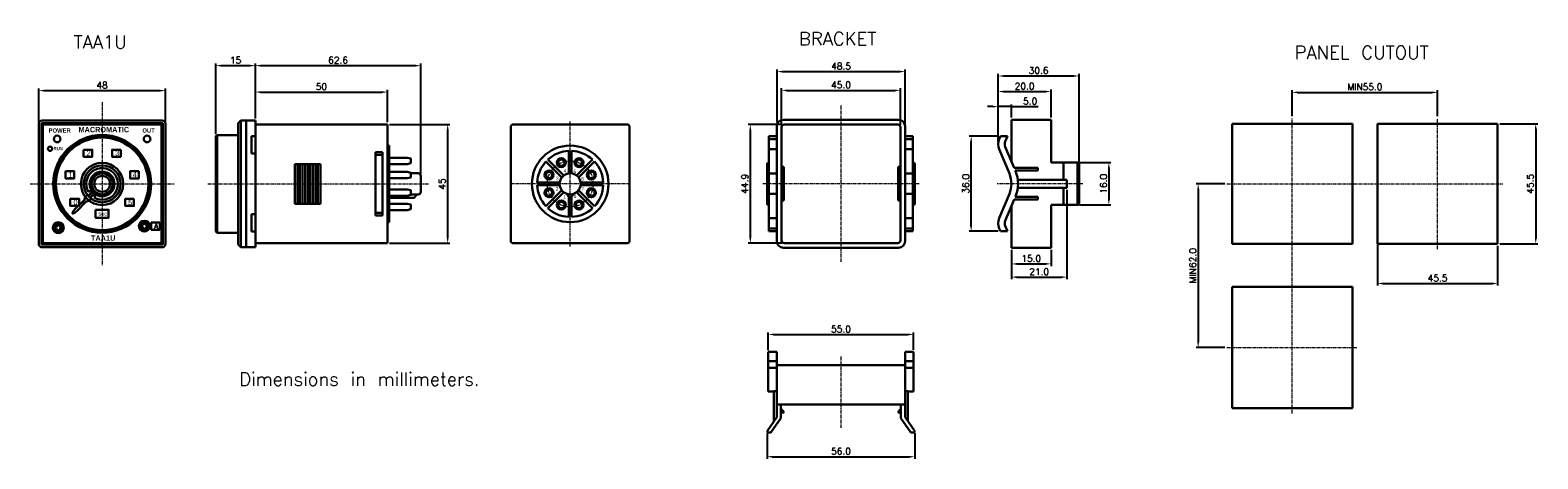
# Model space of a CAD drawing. Extents: x -165 to 406, y -247 to -85.
import ezdxf

# ---------------------------------------------------------------- set-up
doc = ezdxf.new("R2010")
doc.units = 0
doc.linetypes.add('CENTER', pattern=[2, 1.25, -0.25, 0.25, -0.25])
doc.layers.get('DEFPOINTS').update_dxf_attribs({"linetype": 'CONTINUOUS'})
doc.layers.add('Z_OM_CENTER', color=4, linetype='CENTER', lineweight=13)
doc.layers.add('Z_OM_OUTLINE', color=7, linetype='CONTINUOUS', lineweight=30)
doc.layers.add('Z_OM_DIM', color=3, linetype='CONTINUOUS')
doc.layers.add('Z_OM_NOTE', color=3, linetype='CONTINUOUS')
doc.styles.add('GHJ', font='ARTxt.shx', dxfattribs={"bigfont": 'Big_Font.shx'})
doc.styles.add('GHS', font='ARTxt.shx', dxfattribs={"bigfont": 'Big_Font.shx'})
doc.styles.get("Standard").update_dxf_attribs({"font": 'txt.shx'})
doc.dimstyles.new('AM_ISO', dxfattribs={"dimtxt": 2.5, "dimasz": 2, "dimexe": 0.8, "dimexo": 0.8, "dimgap": 0.8, "dimtad": 1, "dimdec": 1, "dimzin": 1, "dimdsep": 46, "dimtxsty": 'STANDARD', "dimcen": 0, "dimclrd": 256, "dimclre": 256, "dimclrt": 2, "dimadec": 0, "dimazin": 2, "dimtp": 0.1, "dimtm": 0.1, "dimtfac": 0.71, "dimtdec": 1, "dimtmove": 0, "dimatfit": 3, "dimfxl": 1, "dimlwd": -1, "dimlwe": -1, "dimarcsym": 0})
doc.dimstyles.new('AM_ISO$0', dxfattribs={"dimtxt": 2.5, "dimasz": 2, "dimexe": 0.8, "dimexo": 0.8, "dimgap": 0.8, "dimtad": 1, "dimdec": 1, "dimzin": 1, "dimdsep": 46, "dimtxsty": 'STANDARD', "dimcen": 0, "dimclrd": 256, "dimclre": 256, "dimclrt": 2, "dimadec": 0, "dimazin": 2, "dimtp": 0.1, "dimtm": 0.1, "dimtfac": 0.71, "dimtdec": 1, "dimtmove": 0, "dimatfit": 3, "dimfxl": 1, "dimlwd": -1, "dimlwe": -1, "dimarcsym": 0})

# ---------------------------------------------------------------- blocks, each defined once
blk = doc.blocks.new('*D1')
at = {"layer": 'DEFPOINTS', "color": 0}
for p in [(367.54, -108.58), (312.54, -118.43), (367.54, -118.43)]:
    blk.add_point(p, dxfattribs=at)
at = {"layer": 'Z_OM_DIM'}
for p, q in [((312.54, -117.63), (312.54, -107.78)), ((367.54, -117.63), (367.54, -107.78)), ((314.54, -108.58), (365.54, -108.58))]:
    blk.add_line(p, q, dxfattribs=at)
for points in [[(314.54, -108.25), (314.54, -108.91), (312.54, -108.58)], [(365.54, -108.91), (365.54, -108.25), (367.54, -108.58)]]:
    blk.add_solid(points, dxfattribs=at)
at = {"layer": 'Z_OM_DIM', "color": 2, "insert": (340.04, -106.53), "char_height": 2.5, "attachment_point": 5}
blk.add_mtext('MIN55.0', dxfattribs=at)
blk = doc.blocks.new('*D2')
at = {"layer": 'DEFPOINTS', "color": 0}
for p in [(287.79, -143.18), (276.93, -205.18), (287.79, -205.18)]:
    blk.add_point(p, dxfattribs=at)
at = {"layer": 'Z_OM_DIM'}
for p, q in [((286.99, -143.18), (276.13, -143.18)), ((276.93, -145.18), (276.93, -203.18)), ((286.99, -205.18), (276.13, -205.18))]:
    blk.add_line(p, q, dxfattribs=at)
for points in [[(277.27, -145.18), (276.6, -145.18), (276.93, -143.18)], [(276.6, -203.18), (277.27, -203.18), (276.93, -205.18)]]:
    blk.add_solid(points, dxfattribs=at)
at = {"layer": 'Z_OM_DIM', "color": 2, "insert": (274.88, -174.18), "char_height": 2.5, "attachment_point": 5, "rotation": 90}
blk.add_mtext('MIN62.0', dxfattribs=at)
blk = doc.blocks.new('*D3')
at = {"layer": 'DEFPOINTS', "color": 0}
for p in [(-29.96, -120.72), (-29.96, -165.72), (-7.17, -165.72)]:
    blk.add_point(p, dxfattribs=at)
at = {"layer": 'Z_OM_DIM'}
for p, q in [((-29.16, -120.72), (-6.37, -120.72)), ((-7.17, -122.72), (-7.17, -163.72)), ((-29.16, -165.72), (-6.37, -165.72))]:
    blk.add_line(p, q, dxfattribs=at)
for points in [[(-6.84, -122.72), (-7.51, -122.72), (-7.17, -120.72)], [(-7.51, -163.72), (-6.84, -163.72), (-7.17, -165.72)]]:
    blk.add_solid(points, dxfattribs=at)
at = {"layer": 'Z_OM_DIM', "color": 2, "insert": (-9.22, -143.22), "char_height": 2.5, "attachment_point": 5, "rotation": 90}
blk.add_mtext('45', dxfattribs=at)
blk = doc.blocks.new('*D4')
at = {"layer": 'DEFPOINTS', "color": 0}
for p in [(-79.96, -98.47), (-79.96, -119.22), (-94.96, -125.22)]:
    blk.add_point(p, dxfattribs=at)
at = {"layer": 'Z_OM_DIM'}
for p, q in [((-94.96, -124.42), (-94.96, -97.67)), ((-92.96, -98.47), (-81.96, -98.47)), ((-79.96, -118.42), (-79.96, -97.67))]:
    blk.add_line(p, q, dxfattribs=at)
for points in [[(-92.96, -98.13), (-92.96, -98.8), (-94.96, -98.47)], [(-81.96, -98.8), (-81.96, -98.13), (-79.96, -98.47)]]:
    blk.add_solid(points, dxfattribs=at)
at = {"layer": 'Z_OM_DIM', "color": 2, "insert": (-87.46, -96.42), "char_height": 2.5, "attachment_point": 5}
blk.add_mtext('15', dxfattribs=at)
blk = doc.blocks.new('*D5')
at = {"layer": 'DEFPOINTS', "color": 0}
for p in [(-29.96, -108.47), (-79.96, -119.22), (-29.96, -120.72)]:
    blk.add_point(p, dxfattribs=at)
at = {"layer": 'Z_OM_DIM'}
for p, q in [((-79.96, -118.42), (-79.96, -107.67)), ((-29.96, -119.92), (-29.96, -107.67)), ((-77.96, -108.47), (-31.96, -108.47))]:
    blk.add_line(p, q, dxfattribs=at)
for points in [[(-77.96, -108.13), (-77.96, -108.8), (-79.96, -108.47)], [(-31.96, -108.8), (-31.96, -108.13), (-29.96, -108.47)]]:
    blk.add_solid(points, dxfattribs=at)
at = {"layer": 'Z_OM_DIM', "color": 2, "insert": (-54.96, -106.42), "char_height": 2.5, "attachment_point": 5}
blk.add_mtext('50', dxfattribs=at)
blk = doc.blocks.new('*D6')
at = {"layer": 'DEFPOINTS', "color": 0}
for p in [(-17.36, -98.47), (-79.96, -119.22), (-17.36, -140.22)]:
    blk.add_point(p, dxfattribs=at)
at = {"layer": 'Z_OM_DIM'}
for p, q in [((-79.96, -118.42), (-79.96, -97.67)), ((-77.96, -98.47), (-19.36, -98.47)), ((-17.36, -139.42), (-17.36, -97.67))]:
    blk.add_line(p, q, dxfattribs=at)
for points in [[(-77.96, -98.13), (-77.96, -98.8), (-79.96, -98.47)], [(-19.36, -98.8), (-19.36, -98.13), (-17.36, -98.47)]]:
    blk.add_solid(points, dxfattribs=at)
at = {"layer": 'Z_OM_DIM', "color": 2, "insert": (-48.66, -96.42), "char_height": 2.5, "attachment_point": 5}
blk.add_mtext('62.6', dxfattribs=at)
blk = doc.blocks.new('*D8')
at = {"layer": 'DEFPOINTS', "color": 0}
for p in [(206.23, -167.43), (221.23, -167.43), (221.23, -173.51)]:
    blk.add_point(p, dxfattribs=at)
at = {"layer": 'Z_OM_DIM'}
for p, q in [((206.23, -168.23), (206.23, -174.31)), ((221.23, -168.23), (221.23, -174.31)), ((208.23, -173.51), (219.23, -173.51))]:
    blk.add_line(p, q, dxfattribs=at)
for points in [[(208.23, -173.18), (208.23, -173.84), (206.23, -173.51)], [(219.23, -173.84), (219.23, -173.18), (221.23, -173.51)]]:
    blk.add_solid(points, dxfattribs=at)
at = {"layer": 'Z_OM_DIM', "color": 2, "insert": (213.73, -171.46), "char_height": 2.5, "attachment_point": 5}
blk.add_mtext('15.0', dxfattribs=at)
blk = doc.blocks.new('*D7')
at = {"layer": 'DEFPOINTS', "color": 0}
for p in [(227.23, -144.68), (206.23, -167.43), (227.23, -178.51)]:
    blk.add_point(p, dxfattribs=at)
at = {"layer": 'Z_OM_DIM'}
for p, q in [((227.23, -145.48), (227.23, -179.31)), ((206.23, -168.23), (206.23, -179.31)), ((208.23, -178.51), (225.23, -178.51))]:
    blk.add_line(p, q, dxfattribs=at)
for points in [[(208.23, -178.18), (208.23, -178.84), (206.23, -178.51)], [(225.23, -178.84), (225.23, -178.18), (227.23, -178.51)]]:
    blk.add_solid(points, dxfattribs=at)
at = {"layer": 'Z_OM_DIM', "color": 2, "insert": (216.73, -176.46), "char_height": 2.5, "attachment_point": 5}
blk.add_mtext('21.0', dxfattribs=at)
blk = doc.blocks.new('*D9')
at = {"layer": 'DEFPOINTS', "color": 0}
for p in [(191.01, -125.18), (202.07, -125.18), (202.07, -161.18)]:
    blk.add_point(p, dxfattribs=at)
at = {"layer": 'Z_OM_DIM'}
for p, q in [((201.27, -125.18), (190.21, -125.18)), ((191.01, -159.18), (191.01, -127.18)), ((201.27, -161.18), (190.21, -161.18))]:
    blk.add_line(p, q, dxfattribs=at)
for points in [[(191.34, -127.18), (190.67, -127.18), (191.01, -125.18)], [(190.67, -159.18), (191.34, -159.18), (191.01, -161.18)]]:
    blk.add_solid(points, dxfattribs=at)
at = {"layer": 'Z_OM_DIM', "color": 2, "insert": (188.96, -143.18), "char_height": 2.5, "attachment_point": 5, "rotation": 90}
blk.add_mtext('36.0', dxfattribs=at)
blk = doc.blocks.new('*D10')
at = {"layer": 'DEFPOINTS', "color": 0}
for p in [(201.23, -113.99), (206.23, -118.93), (201.23, -128.18)]:
    blk.add_point(p, dxfattribs=at)
at = {"layer": 'Z_OM_DIM'}
for p, q in [((199.23, -113.99), (197.23, -113.99)), ((201.23, -127.38), (201.23, -113.19)), ((206.23, -113.99), (201.23, -113.99)), ((206.23, -118.13), (206.23, -113.19)), ((206.23, -113.99), (216.42, -113.99)), ((208.23, -113.99), (210.23, -113.99))]:
    blk.add_line(p, q, dxfattribs=at)
for points in [[(199.23, -114.33), (199.23, -113.66), (201.23, -113.99)], [(208.23, -113.66), (208.23, -114.33), (206.23, -113.99)]]:
    blk.add_solid(points, dxfattribs=at)
at = {"layer": 'Z_OM_DIM', "color": 2, "insert": (213.33, -111.94), "char_height": 2.5, "attachment_point": 5}
blk.add_mtext('5.0', dxfattribs=at)
blk = doc.blocks.new('*D11')
at = {"layer": 'DEFPOINTS', "color": 0}
for p in [(169.21, -200.22), (114.21, -206.98), (169.21, -206.79)]:
    blk.add_point(p, dxfattribs=at)
at = {"layer": 'Z_OM_DIM'}
for p, q in [((114.21, -206.18), (114.21, -199.42)), ((169.21, -205.99), (169.21, -199.42)), ((116.21, -200.22), (167.21, -200.22))]:
    blk.add_line(p, q, dxfattribs=at)
for points in [[(116.21, -199.88), (116.21, -200.55), (114.21, -200.22)], [(167.21, -200.55), (167.21, -199.88), (169.21, -200.22)]]:
    blk.add_solid(points, dxfattribs=at)
at = {"layer": 'Z_OM_DIM', "color": 2, "insert": (141.71, -198.17), "char_height": 2.5, "attachment_point": 5}
blk.add_mtext('55.0', dxfattribs=at)
blk = doc.blocks.new('*D12')
at = {"layer": 'DEFPOINTS', "color": 0}
for p in [(113.73, -236.89), (169.69, -236.79), (169.69, -246.5)]:
    blk.add_point(p, dxfattribs=at)
at = {"layer": 'Z_OM_DIM'}
for p, q in [((113.73, -237.69), (113.73, -247.3)), ((169.69, -237.59), (169.69, -247.3)), ((115.73, -246.5), (167.69, -246.5))]:
    blk.add_line(p, q, dxfattribs=at)
for points in [[(115.73, -246.17), (115.73, -246.83), (113.73, -246.5)], [(167.69, -246.83), (167.69, -246.17), (169.69, -246.5)]]:
    blk.add_solid(points, dxfattribs=at)
at = {"layer": 'Z_OM_DIM', "color": 2, "insert": (141.71, -244.45), "char_height": 2.5, "attachment_point": 5}
blk.add_mtext('56.0', dxfattribs=at)
blk = doc.blocks.new('*D13')
at = {"layer": 'DEFPOINTS', "color": 0}
for p in [(221.23, -108.27), (221.23, -118.93), (201.23, -128.18)]:
    blk.add_point(p, dxfattribs=at)
at = {"layer": 'Z_OM_DIM'}
for p, q in [((201.23, -127.38), (201.23, -107.47)), ((203.23, -108.27), (219.23, -108.27)), ((221.23, -118.13), (221.23, -107.47))]:
    blk.add_line(p, q, dxfattribs=at)
for points in [[(203.23, -107.94), (203.23, -108.61), (201.23, -108.27)], [(219.23, -108.61), (219.23, -107.94), (221.23, -108.27)]]:
    blk.add_solid(points, dxfattribs=at)
at = {"layer": 'Z_OM_DIM', "color": 2, "insert": (211.23, -106.22), "char_height": 2.5, "attachment_point": 5}
blk.add_mtext('20.0', dxfattribs=at)
blk = doc.blocks.new('*D14')
at = {"layer": 'DEFPOINTS', "color": 0}
for p in [(201.23, -102.39), (201.23, -128.18), (231.83, -135.68)]:
    blk.add_point(p, dxfattribs=at)
at = {"layer": 'Z_OM_DIM'}
for p, q in [((201.23, -127.38), (201.23, -101.59)), ((229.83, -102.39), (203.23, -102.39)), ((231.83, -134.88), (231.83, -101.59))]:
    blk.add_line(p, q, dxfattribs=at)
for points in [[(203.23, -102.06), (203.23, -102.72), (201.23, -102.39)], [(229.83, -102.72), (229.83, -102.06), (231.83, -102.39)]]:
    blk.add_solid(points, dxfattribs=at)
at = {"layer": 'Z_OM_DIM', "color": 2, "insert": (216.53, -100.34), "char_height": 2.5, "attachment_point": 5}
blk.add_mtext('30.6', dxfattribs=at)
blk = doc.blocks.new('*D15')
at = {"layer": 'DEFPOINTS', "color": 0}
for p in [(-113.97, -107.93), (-161.97, -120.47), (-113.97, -120.47)]:
    blk.add_point(p, dxfattribs=at)
at = {"layer": 'Z_OM_DIM'}
for p, q in [((-161.97, -119.67), (-161.97, -107.13)), ((-159.97, -107.93), (-115.97, -107.93)), ((-113.97, -119.67), (-113.97, -107.13))]:
    blk.add_line(p, q, dxfattribs=at)
for points in [[(-159.97, -107.6), (-159.97, -108.26), (-161.97, -107.93)], [(-115.97, -108.26), (-115.97, -107.6), (-113.97, -107.93)]]:
    blk.add_solid(points, dxfattribs=at)
at = {"layer": 'Z_OM_DIM', "color": 2, "insert": (-137.97, -105.88), "char_height": 2.5, "attachment_point": 5}
blk.add_mtext('48', dxfattribs=at)
blk = doc.blocks.new('*D16')
at = {"layer": 'DEFPOINTS', "color": 0}
for p in [(120.21, -120.73), (107.39, -165.63), (120.21, -165.63)]:
    blk.add_point(p, dxfattribs=at)
at = {"layer": 'Z_OM_DIM'}
for p, q in [((119.41, -120.73), (106.59, -120.73)), ((107.39, -122.73), (107.39, -163.63)), ((119.41, -165.63), (106.59, -165.63))]:
    blk.add_line(p, q, dxfattribs=at)
for points in [[(107.73, -122.73), (107.06, -122.73), (107.39, -120.73)], [(107.06, -163.63), (107.73, -163.63), (107.39, -165.63)]]:
    blk.add_solid(points, dxfattribs=at)
at = {"layer": 'Z_OM_DIM', "color": 2, "insert": (105.34, -143.18), "char_height": 2.5, "attachment_point": 5, "rotation": 90}
blk.add_mtext('44.9', dxfattribs=at)
blk = doc.blocks.new('*D17')
at = {"layer": 'DEFPOINTS', "color": 0}
for p in [(166.01, -100.72), (117.51, -120.73), (166.01, -121.43)]:
    blk.add_point(p, dxfattribs=at)
at = {"layer": 'Z_OM_DIM'}
for p, q in [((117.51, -119.93), (117.51, -99.92)), ((119.51, -100.72), (164.01, -100.72)), ((166.01, -120.63), (166.01, -99.92))]:
    blk.add_line(p, q, dxfattribs=at)
for points in [[(119.51, -100.39), (119.51, -101.05), (117.51, -100.72)], [(164.01, -101.05), (164.01, -100.39), (166.01, -100.72)]]:
    blk.add_solid(points, dxfattribs=at)
at = {"layer": 'Z_OM_DIM', "color": 2, "insert": (141.76, -98.67), "char_height": 2.5, "attachment_point": 5}
blk.add_mtext('48.5', dxfattribs=at)
blk = doc.blocks.new('*D18')
at = {"layer": 'DEFPOINTS', "color": 0}
for p in [(164.21, -107.83), (119.21, -121.73), (164.21, -121.73)]:
    blk.add_point(p, dxfattribs=at)
at = {"layer": 'Z_OM_DIM'}
for p, q in [((119.21, -120.93), (119.21, -107.03)), ((121.21, -107.83), (162.21, -107.83)), ((164.21, -120.93), (164.21, -107.03))]:
    blk.add_line(p, q, dxfattribs=at)
for points in [[(121.21, -107.5), (121.21, -108.17), (119.21, -107.83)], [(162.21, -108.17), (162.21, -107.5), (164.21, -107.83)]]:
    blk.add_solid(points, dxfattribs=at)
at = {"layer": 'Z_OM_DIM', "color": 2, "insert": (141.71, -105.78), "char_height": 2.5, "attachment_point": 5}
blk.add_mtext('45.0', dxfattribs=at)
blk = doc.blocks.new('*D19')
at = {"layer": 'DEFPOINTS', "color": 0}
for p in [(231.23, -135.18), (231.23, -151.18), (243.12, -151.18)]:
    blk.add_point(p, dxfattribs=at)
at = {"layer": 'Z_OM_DIM'}
for p, q in [((232.03, -135.18), (243.92, -135.18)), ((243.12, -137.18), (243.12, -149.18)), ((232.03, -151.18), (243.92, -151.18))]:
    blk.add_line(p, q, dxfattribs=at)
for points in [[(243.46, -137.18), (242.79, -137.18), (243.12, -135.18)], [(242.79, -149.18), (243.46, -149.18), (243.12, -151.18)]]:
    blk.add_solid(points, dxfattribs=at)
at = {"layer": 'Z_OM_DIM', "color": 2, "insert": (241.07, -143.18), "char_height": 2.5, "attachment_point": 5, "rotation": 90}
blk.add_mtext('16.0', dxfattribs=at)
blk = doc.blocks.new('*D20')
at = {"layer": 'DEFPOINTS', "color": 0}
for p in [(390.29, -120.43), (390.29, -165.93), (404.71, -165.93)]:
    blk.add_point(p, dxfattribs=at)
at = {"layer": 'Z_OM_DIM'}
for p, q in [((391.09, -120.43), (405.51, -120.43)), ((404.71, -122.43), (404.71, -163.93)), ((391.09, -165.93), (405.51, -165.93))]:
    blk.add_line(p, q, dxfattribs=at)
for points in [[(405.05, -122.43), (404.38, -122.43), (404.71, -120.43)], [(404.38, -163.93), (405.05, -163.93), (404.71, -165.93)]]:
    blk.add_solid(points, dxfattribs=at)
at = {"layer": 'Z_OM_DIM', "color": 2, "insert": (402.66, -143.18), "char_height": 2.5, "attachment_point": 5, "rotation": 90}
blk.add_mtext('45.5', dxfattribs=at)
blk = doc.blocks.new('*D21')
at = {"layer": 'DEFPOINTS', "color": 0}
for p in [(344.79, -165.37), (390.29, -165.93), (390.29, -180.93)]:
    blk.add_point(p, dxfattribs=at)
at = {"layer": 'Z_OM_DIM'}
for p, q in [((344.79, -166.17), (344.79, -181.73)), ((390.29, -166.73), (390.29, -181.73)), ((346.79, -180.93), (388.29, -180.93))]:
    blk.add_line(p, q, dxfattribs=at)
for points in [[(346.79, -180.59), (346.79, -181.26), (344.79, -180.93)], [(388.29, -181.26), (388.29, -180.59), (390.29, -180.93)]]:
    blk.add_solid(points, dxfattribs=at)
at = {"layer": 'Z_OM_DIM', "color": 2, "insert": (367.54, -178.88), "char_height": 2.5, "attachment_point": 5}
blk.add_mtext('45.5', dxfattribs=at)

msp = doc.modelspace()

# ---------------------------------------------------------------- linework, layer by layer
at = {"layer": 'Z_OM_CENTER'}
for p, q in [((-137.97, -112.24), (-137.97, -174.2)), ((141.71, -113.6), (141.71, -172.76)), ((39.22, -166.92), (39.22, -119.51)), ((312.54, -230.18), (312.54, -118.43)), ((367.54, -167.93), (367.54, -118.43)), ((-165.22, -143.22), (-110.72, -143.22)), ((-97.96, -143.22), (-14.36, -143.22)), ((61.97, -143.22), (16.47, -143.22)), ((171.29, -143.18), (112.13, -143.18)), ((233.24, -143.18), (200.82, -143.18)), ((287.79, -143.18), (392.29, -143.18)), ((287.79, -205.18), (337.29, -205.18)), ((141.71, -208.6), (141.71, -235.53))]:
    msp.add_line(p, q, dxfattribs=at)
msp.add_circle((39.22, -143.22), 8.7, dxfattribs=at)
at = {"layer": 'Z_OM_OUTLINE'}
for p, q in [((-160.72, -119.22), (-115.22, -119.22)), ((-86.46, -120.22), (-85.46, -119.22)), ((-85.46, -119.22), (-79.96, -119.22)), ((-85.46, -167.22), (-85.46, -119.22)), ((-79.96, -119.22), (-79.96, -167.22)), ((206.23, -118.93), (221.23, -118.93)), ((-161.97, -120.47), (-161.97, -165.97)), ((-160.97, -120.22), (-114.97, -120.22)), ((-160.97, -120.22), (-160.97, -166.22)), ((-160.47, -120.72), (-115.47, -120.72)), ((-160.47, -120.72), (-160.47, -165.72)), ((-115.47, -120.72), (-115.47, -165.72)), ((-114.97, -120.22), (-114.97, -166.22)), ((-113.97, -120.47), (-113.97, -165.97)), ((-94.96, -125.22), (-94.46, -124.72)), ((-94.96, -125.22), (-94.96, -161.22)), ((-94.46, -161.72), (-94.46, -124.72)), ((-94.46, -124.72), (-86.46, -124.72)), ((-79.96, -125.22), (-81.46, -125.22)), ((-79.96, -120.72), (-29.96, -120.72)), ((16.72, -164.72), (16.72, -121.72)), ((60.72, -120.72), (17.72, -120.72)), ((61.72, -164.72), (61.72, -121.72)), ((289.79, -120.43), (335.29, -120.43)), ((289.79, -120.43), (289.79, -165.93)), ((335.29, -120.43), (335.29, -165.93)), ((344.79, -120.43), (344.79, -165.93)), ((344.79, -120.43), (390.29, -120.43)), ((390.29, -120.43), (390.29, -165.93)), ((-34.46, -143.22), (-34.46, -131.22)), ((38.72, -139.3), (38.72, -130.73)), ((39.72, -139.3), (39.72, -130.73)), ((-79.96, -131.72), (-81.46, -131.72)), ((-55.36, -135.72), (-65.06, -135.72)), ((-65.06, -135.72), (-65.06, -150.72)), ((-64.06, -135.72), (-64.06, -150.72)), ((-63.16, -135.72), (-63.16, -150.72)), ((-62.16, -135.72), (-62.16, -150.72)), ((-61.16, -135.72), (-61.16, -150.72)), ((-60.16, -135.72), (-60.16, -150.72)), ((-59.26, -135.72), (-59.26, -150.72)), ((-58.26, -135.72), (-58.26, -150.72)), ((-57.26, -135.72), (-57.26, -150.72)), ((-56.26, -135.72), (-56.26, -150.72)), ((-55.36, -135.72), (-55.36, -150.72)), ((36.1, -140.8), (30.04, -134.74)), ((36.81, -140.09), (30.74, -134.03)), ((41.64, -140.09), (47.7, -134.03)), ((42.35, -140.8), (48.41, -134.74)), ((-18.36, -139.22), (-21.06, -139.22)), ((-141.84, -146.38), (-143.26, -147.8)), ((-142.3, -145.72), (-143.16, -146.22)), ((-141.13, -147.09), (-142.55, -148.51)), ((-140.47, -147.55), (-140.97, -148.41)), ((-34.46, -155.22), (-34.46, -143.22)), ((-18.36, -147.22), (-21.06, -147.22)), ((-19.26, -147.18), (-19.26, -147.52)), ((26.73, -142.72), (35.3, -142.72)), ((26.73, -143.72), (35.3, -143.72)), ((36.1, -145.63), (30.04, -151.69)), ((36.81, -146.34), (30.74, -152.4)), ((38.72, -155.71), (38.72, -148.13)), ((39.72, -155.71), (39.72, -148.13)), ((41.64, -146.34), (47.7, -152.4)), ((42.35, -145.63), (48.41, -151.69)), ((43.14, -142.72), (51.71, -142.72)), ((43.14, -143.72), (51.71, -143.72)), ((-55.36, -150.72), (-65.06, -150.72)), ((-20.26, -148.52), (-29.36, -148.52)), ((-156.07, -159.42), (-156.07, -160.22)), ((-155.27, -159.42), (-156.07, -159.42)), ((-154.97, -157.96), (-154.97, -159.12)), ((-154.17, -157.96), (-154.17, -159.12)), ((-153.07, -159.42), (-153.87, -159.42)), ((-153.07, -159.42), (-153.07, -160.22)), ((-123.47, -158.82), (-123.47, -159.62)), ((-122.67, -158.82), (-123.47, -158.82)), ((-122.67, -159.62), (-123.47, -159.62)), ((-122.37, -157.36), (-122.37, -158.52)), ((-121.57, -157.36), (-121.57, -158.52)), ((-120.47, -158.82), (-121.27, -158.82)), ((-120.47, -159.62), (-121.27, -159.62)), ((-120.47, -158.82), (-120.47, -159.62)), ((-119.4, -157.9), (-116.1, -157.9)), ((-119.4, -157.9), (-119.4, -160.6)), ((-116.1, -157.9), (-116.1, -160.6)), ((-79.96, -154.72), (-81.46, -154.72)), ((-155.27, -160.22), (-156.07, -160.22)), ((-154.97, -160.52), (-154.97, -161.67)), ((-154.17, -160.52), (-154.17, -161.67)), ((-153.07, -160.22), (-153.87, -160.22)), ((-122.37, -159.92), (-122.37, -161.07)), ((-121.57, -159.92), (-121.57, -161.07)), ((-119.4, -160.6), (-116.1, -160.6)), ((-94.46, -161.72), (-94.96, -161.22)), ((-94.46, -161.72), (-86.46, -161.72)), ((-79.96, -161.22), (-81.46, -161.22)), ((-160.97, -166.22), (-114.97, -166.22)), ((-160.72, -167.22), (-115.22, -167.22)), ((-160.47, -165.72), (-115.47, -165.72)), ((-85.46, -167.22), (-86.46, -166.22)), ((-85.46, -167.22), (-79.96, -167.22)), ((-79.96, -165.72), (-29.96, -165.72)), ((60.72, -165.72), (17.72, -165.72)), ((289.79, -165.93), (335.29, -165.93)), ((344.79, -165.93), (390.29, -165.93)), ((289.79, -182.18), (335.29, -182.18)), ((289.79, -182.18), (289.79, -228.18)), ((335.29, -182.18), (335.29, -228.18)), ((117.41, -206.79), (117.41, -231.53)), ((166.01, -206.79), (166.01, -231.53)), ((119.01, -226.79), (119.01, -231.86)), ((164.41, -226.79), (164.41, -231.86)), ((289.79, -228.18), (335.29, -228.18))]:
    msp.add_line(p, q, dxfattribs=at)
at = {"layer": 'Z_OM_OUTLINE', "color": 7, "linetype": 'Continuous'}
for p, q in [((-83.46, -119.22), (-83.46, -167.22)), ((-86.46, -120.22), (-86.46, -166.22)), ((-81.46, -131.72), (-81.46, -125.22)), ((-29.96, -120.72), (-29.96, -165.72)), ((-31.86, -131.22), (-34.46, -131.22)), ((-31.86, -131.22), (-31.86, -143.22)), ((-29.36, -128.72), (-29.96, -128.72)), ((-29.36, -130.72), (-29.96, -130.72)), ((-29.36, -128.72), (-29.36, -157.72)), ((-31.86, -132.22), (-34.46, -132.22)), ((-29.36, -133.32), (-22.56, -133.32)), ((-29.36, -135.72), (-22.56, -135.72)), ((-21.06, -133.62), (-22.56, -133.32)), ((-21.06, -135.42), (-22.56, -135.72)), ((-21.06, -135.42), (-21.06, -133.62)), ((-29.36, -138.72), (-22.56, -138.72)), ((-29.36, -141.12), (-22.56, -141.12)), ((-22.56, -138.72), (-21.06, -139.02)), ((-21.06, -140.82), (-22.56, -141.12)), ((-21.06, -140.82), (-21.06, -139.02)), ((-17.36, -140.22), (-17.36, -146.22)), ((-31.86, -143.22), (-31.86, -155.22)), ((-29.36, -145.32), (-22.56, -145.32)), ((-29.36, -147.72), (-22.56, -147.72)), ((-21.06, -145.62), (-22.56, -145.32)), ((-22.56, -147.72), (-21.06, -147.42)), ((-21.06, -145.62), (-21.06, -147.42)), ((-29.36, -150.72), (-22.56, -150.72)), ((-29.36, -153.12), (-22.56, -153.12)), ((-21.06, -151.02), (-22.56, -150.72)), ((-22.56, -153.12), (-21.06, -152.82)), ((-21.06, -151.02), (-21.06, -152.82)), ((-81.46, -154.72), (-81.46, -161.22)), ((-31.86, -154.22), (-34.46, -154.22)), ((-31.86, -155.22), (-34.46, -155.22)), ((-29.36, -155.72), (-29.96, -155.72)), ((-29.36, -157.72), (-29.96, -157.72))]:
    msp.add_line(p, q, dxfattribs=at)
at = {"layer": 'Z_OM_OUTLINE', "color": 7, "linetype": 'Continuous', "lineweight": 30}
for p, q in [((163.51, -118.93), (119.91, -118.93)), ((206.23, -118.93), (206.23, -123.05)), ((206.23, -120.53), (206.23, -119.53)), ((221.23, -120.53), (221.23, -118.93)), ((114.46, -125.18), (117.41, -125.18)), ((114.46, -126.26), (114.46, -125.18)), ((117.41, -121.43), (117.41, -126.26)), ((119.21, -121.73), (119.21, -164.63)), ((163.21, -120.73), (120.21, -120.73)), ((164.21, -164.63), (164.21, -121.73)), ((166.01, -125.18), (166.01, -121.43)), ((168.96, -125.18), (166.01, -125.18)), ((166.01, -125.18), (166.01, -126.26)), ((168.96, -125.18), (168.96, -126.26)), ((202.07, -125.18), (201.62, -126.26)), ((204.78, -125.18), (202.07, -125.18)), ((203.93, -127.22), (204.78, -125.18)), ((206.23, -121.53), (206.23, -120.53)), ((206.23, -134.68), (206.23, -123.05)), ((221.23, -120.53), (221.23, -121.53)), ((221.23, -121.53), (221.23, -123.05)), ((221.23, -135.18), (221.23, -123.05)), ((114.46, -130.11), (114.46, -126.26)), ((114.46, -126.26), (117.41, -126.26)), ((114.46, -130.11), (117.46, -130.11)), ((114.46, -139.34), (114.46, -130.11)), ((117.41, -130.11), (117.41, -126.26)), ((117.41, -139.34), (117.41, -130.11)), ((168.96, -126.26), (166.01, -126.26)), ((166.01, -126.26), (166.01, -130.11)), ((168.96, -130.11), (166.01, -130.11)), ((166.01, -130.11), (166.01, -139.34)), ((168.96, -126.26), (168.96, -130.11)), ((168.96, -130.11), (168.96, -139.34)), ((201.62, -130.11), (205.46, -139.34)), ((207.28, -137.18), (203.93, -129.14)), ((113.73, -135.68), (113.73, -150.68)), ((114.23, -135.18), (114.46, -135.18)), ((119.21, -136.83), (120.06, -136.83)), ((120.06, -136.83), (120.06, -149.53)), ((163.36, -136.83), (163.36, -149.53)), ((163.36, -136.83), (164.21, -136.83)), ((168.96, -135.18), (169.19, -135.18)), ((169.69, -135.68), (169.69, -150.68)), ((225.9, -135.18), (221.23, -135.18)), ((225.9, -135.18), (225.9, -141.68)), ((225.9, -135.18), (231.33, -135.18)), ((231.23, -135.18), (231.23, -151.18)), ((231.83, -135.68), (231.83, -150.68)), ((114.46, -139.34), (117.41, -139.34)), ((114.46, -147.03), (114.46, -139.34)), ((117.41, -143.18), (117.41, -139.34)), ((168.96, -139.34), (166.01, -139.34)), ((166.01, -139.34), (166.01, -143.18)), ((168.96, -139.34), (168.96, -147.03)), ((216.23, -137.18), (207.28, -137.18)), ((207.77, -138.38), (207.69, -138.18)), ((216.23, -138.18), (207.69, -138.18)), ((227.23, -141.68), (208.64, -141.68)), ((216.23, -138.18), (216.23, -137.18)), ((227.23, -141.68), (227.23, -144.68)), ((114.46, -147.03), (117.41, -147.03)), ((114.46, -156.26), (114.46, -147.03)), ((117.41, -147.03), (117.41, -143.18)), ((117.41, -156.26), (117.41, -147.03)), ((166.01, -143.18), (166.01, -147.03)), ((168.96, -147.03), (166.01, -147.03)), ((166.01, -147.03), (166.01, -156.26)), ((168.96, -147.03), (168.96, -156.26)), ((205.46, -147.03), (201.62, -156.26)), ((207.69, -148.18), (207.77, -147.99)), ((216.23, -148.18), (207.69, -148.18)), ((208.64, -144.68), (227.23, -144.68)), ((216.23, -149.18), (216.23, -148.18)), ((225.9, -144.68), (225.9, -151.18)), ((114.23, -151.18), (114.46, -151.18)), ((119.21, -149.53), (120.06, -149.53)), ((163.36, -149.53), (164.21, -149.53)), ((168.96, -151.18), (169.19, -151.18)), ((203.93, -157.22), (207.28, -149.18)), ((206.23, -164.93), (206.23, -151.68)), ((216.23, -149.18), (207.28, -149.18)), ((221.23, -164.93), (221.23, -151.18)), ((225.9, -151.18), (221.23, -151.18)), ((225.9, -151.18), (231.33, -151.18)), ((114.46, -156.26), (117.41, -156.26)), ((114.46, -160.11), (114.46, -156.26)), ((117.41, -160.11), (117.41, -156.26)), ((168.96, -156.26), (166.01, -156.26)), ((166.01, -156.26), (166.01, -160.11)), ((168.96, -156.26), (168.96, -160.11)), ((204.78, -161.18), (203.93, -159.14)), ((114.46, -160.11), (117.41, -160.11)), ((114.46, -161.18), (114.46, -160.11)), ((114.46, -161.18), (117.41, -161.18)), ((117.41, -161.18), (117.41, -160.11)), ((117.41, -161.18), (117.41, -164.93)), ((168.96, -160.11), (166.01, -160.11)), ((166.01, -160.11), (166.01, -161.18)), ((168.96, -161.18), (166.01, -161.18)), ((166.01, -164.93), (166.01, -161.18)), ((168.96, -160.11), (168.96, -161.18)), ((201.62, -160.11), (202.07, -161.18)), ((202.07, -161.18), (204.78, -161.18)), ((206.23, -167.43), (206.23, -164.93)), ((221.23, -164.93), (221.23, -167.43)), ((119.91, -167.43), (163.51, -167.43)), ((120.21, -165.63), (163.21, -165.63)), ((221.23, -167.43), (206.23, -167.43)), ((114.21, -206.79), (117.46, -206.79)), ((114.21, -206.79), (114.21, -207.17)), ((114.21, -207.17), (114.21, -207.62)), ((114.21, -207.62), (114.21, -210.33)), ((114.21, -210.33), (117.46, -210.33)), ((114.21, -210.33), (114.21, -221.79)), ((117.46, -206.79), (117.46, -207.17)), ((117.46, -207.17), (117.46, -212.83)), ((169.21, -206.79), (165.96, -206.79)), ((165.96, -206.79), (165.96, -207.17)), ((165.96, -207.17), (165.96, -212.83)), ((169.21, -210.33), (165.96, -210.33)), ((169.21, -206.79), (169.21, -207.17)), ((169.21, -207.17), (169.21, -207.62)), ((169.21, -207.62), (169.21, -210.33)), ((169.21, -210.33), (169.21, -221.79)), ((114.21, -212.83), (117.46, -212.83)), ((119.96, -211.79), (117.46, -211.79)), ((138.71, -211.79), (119.96, -211.79)), ((144.71, -211.79), (138.71, -211.79)), ((163.46, -211.79), (144.71, -211.79)), ((163.46, -211.79), (165.96, -211.79)), ((169.21, -212.83), (165.96, -212.83)), ((116.36, -221.79), (114.21, -221.79)), ((116.36, -221.7), (116.36, -233.03)), ((116.36, -221.7), (117.41, -221.7)), ((167.06, -221.7), (166.01, -221.7)), ((167.06, -233.03), (167.06, -221.7)), ((167.06, -221.79), (169.21, -221.79)), ((117.46, -226.79), (119.96, -226.79)), ((120.16, -229.79), (119.01, -228.29)), ((138.71, -226.79), (119.96, -226.79)), ((138.71, -226.79), (144.71, -226.79)), ((163.46, -226.79), (144.71, -226.79)), ((163.25, -229.79), (164.41, -228.29)), ((163.46, -226.79), (166.01, -226.79)), ((113.73, -236.79), (117.41, -231.53)), ((119.01, -231.86), (115.21, -237.29)), ((119.01, -229.79), (120.16, -229.79)), ((164.41, -229.79), (163.25, -229.79)), ((168.21, -237.29), (164.41, -231.86)), ((166.01, -231.53), (169.69, -236.79)), ((114.23, -237.29), (115.21, -237.29)), ((169.19, -237.29), (168.21, -237.29))]:
    msp.add_line(p, q, dxfattribs=at)
at = {"layer": 'Z_OM_OUTLINE', "linetype": 'Continuous'}
for p, q in [((-144.33, -148.17), (-144.68, -149.23)), ((-143.54, -147.37), (-144.33, -148.17)), ((-141.84, -146.38), (-143.26, -147.8)), ((-141.13, -147.09), (-142.55, -148.51)), ((-141.56, -144.97), (-142.3, -145.71)), ((-139.72, -146.81), (-140.46, -147.55)), ((-144.68, -149.23), (-148.27, -152.81)), ((-143.98, -149.93), (-147.56, -153.51)), ((-145.39, -149.93), (-144.68, -150.64)), ((-142.92, -149.58), (-143.98, -149.93)), ((-142.12, -148.79), (-142.92, -149.58))]:
    msp.add_line(p, q, dxfattribs=at)
at = {"layer": 'Z_OM_OUTLINE'}
for points in [[(-145.02, -130.27), (-141.72, -130.27), (-141.72, -132.97), (-145.02, -132.97)], [(-130.92, -130.27), (-134.22, -130.27), (-134.22, -132.97), (-130.92, -132.97)], [(-151.82, -138.47), (-148.52, -138.47), (-148.52, -141.17), (-151.82, -141.17)], [(-124.12, -138.47), (-127.42, -138.47), (-127.42, -141.17), (-124.12, -141.17)], [(-150.02, -148.87), (-146.72, -148.87), (-146.72, -151.57), (-150.02, -151.57)], [(-140.42, -153.02), (-135.52, -153.02), (-135.52, -156.02), (-140.42, -156.02)], [(-125.92, -148.87), (-129.22, -148.87), (-129.22, -151.57), (-125.92, -151.57)]]:
    msp.add_lwpolyline(points, close=True, dxfattribs=at)
for centre, radius in [((-137.97, -143.22), 18.5), ((-154.97, -126.22), 1.25), ((-137.97, -143.22), 18), ((-120.97, -126.22), 1.25), ((-157.66, -129.9), 0.822), ((-137.97, -143.22), 17.5), ((39.22, -143.22), 14.5), ((-137.97, -143.22), 8), ((-137.97, -143.22), 7), ((35.89, -135.18), 1.7), ((35.89, -135.18), 1.2), ((42.55, -135.18), 1.7), ((42.55, -135.18), 1.2), ((-137.97, -143.22), 4.7), ((-137.97, -143.22), 3.97), ((-137.97, -143.22), 3), ((31.19, -139.89), 1.7), ((31.19, -139.89), 1.2), ((39.22, -143.22), 4), ((39.22, -143.22), 4), ((47.26, -139.89), 1.7), ((47.26, -139.89), 1.2), ((31.19, -146.55), 1.7), ((31.19, -146.55), 1.2), ((47.26, -146.55), 1.7), ((47.26, -146.55), 1.2), ((35.89, -151.25), 1.7), ((35.89, -151.25), 1.2), ((42.55, -151.25), 1.7), ((42.55, -151.25), 1.2), ((-154.57, -159.82), 2.05), ((-154.57, -159.82), 1.9), ((-121.97, -159.22), 2.05), ((-121.97, -159.22), 1.9)]:
    msp.add_circle(centre, radius, dxfattribs=at)
for centre, radius, start, end in [((-160.72, -120.47), 1.25, 90, 180), ((-115.22, -120.47), 1.25, 0, 90), ((17.72, -121.72), 1, 90, 180), ((60.72, -121.72), 1, 360, 90), ((39.22, -143.22), 12.5, 92.2924, 132.7076), ((39.22, -143.22), 12.5, 47.2924, 87.7076), ((39.22, -143.22), 12.5, 137.2924, 177.7076), ((39.22, -143.22), 12.5, 2.2924, 42.7076), ((-137.97, -143.22), 6, 240, 210), ((-18.36, -140.22), 1, 0, 90), ((-137.97, -143.22), 6, 220.2198, 229.7802), ((-137.97, -143.22), 5, 210, 219.2608), ((-137.97, -143.22), 5, 230.7392, 240), ((-20.26, -147.52), 1, 270, 0), ((-18.36, -146.22), 1, 270, 0), ((39.22, -143.22), 12.5, 182.2924, 222.7076), ((39.22, -147.27), 1, 170.0291, 9.9709), ((39.22, -143.22), 12.5, 317.2924, 357.7076), ((39.22, -143.22), 12.5, 227.2924, 267.7076), ((39.22, -143.22), 12.5, 272.2924, 312.7076), ((-154.57, -159.82), 1.6, 104.4775, 255.5225), ((-155.27, -159.12), 0.3, 270, 0), ((-154.57, -159.82), 1.6, 284.4775, 75.5225), ((-153.87, -159.12), 0.3, 180, 270), ((-121.97, -159.22), 1.6, 104.4775, 255.5225), ((-122.67, -158.52), 0.3, 270, 0), ((-122.67, -159.92), 0.3, 0, 90), ((-121.97, -159.22), 1.6, 284.4775, 75.5225), ((-121.27, -158.52), 0.3, 180, 270), ((-121.27, -159.92), 0.3, 90, 180), ((-155.27, -160.52), 0.3, 0, 90), ((-153.87, -160.52), 0.3, 90, 180), ((17.72, -164.72), 1, 180, 270), ((60.72, -164.72), 1, 270, 360), ((-160.72, -165.97), 1.25, 180, 270), ((-115.22, -165.97), 1.25, 270, 0), ((114.23, -236.79), 0.5, 180, 270), ((169.19, -236.79), 0.5, 270, 360)]:
    msp.add_arc(centre, radius, start, end, dxfattribs=at)
at = {"layer": 'Z_OM_OUTLINE', "color": 7, "linetype": 'Continuous', "lineweight": 30}
for centre, radius, start, end in [((119.91, -121.43), 2.5, 90, 180), ((163.51, -121.43), 2.5, 0, 90), ((120.21, -121.73), 1, 90, 180), ((163.21, -121.73), 1, 0, 90), ((206.23, -128.18), 5, 157.3801, 202.6199), ((206.23, -128.18), 2.5, 157.3801, 202.6199), ((114.23, -135.68), 0.5, 90, 180), ((169.19, -135.68), 0.5, 0, 90), ((231.33, -135.68), 0.5, 0, 90), ((196.23, -143.18), 10, 337.3801, 22.6199), ((196.23, -143.18), 12.5, 337.3801, 22.6199), ((114.23, -150.68), 0.5, 180, 270), ((169.19, -150.68), 0.5, 270, 0), ((231.33, -150.68), 0.5, 270, 0), ((206.23, -158.18), 5, 157.3801, 202.6199), ((206.23, -158.18), 2.5, 157.3801, 202.6199), ((119.91, -164.93), 2.5, 180, 270), ((120.21, -164.63), 1, 180, 270), ((163.21, -164.63), 1, 270, 0), ((163.51, -164.93), 2.5, 270, 0)]:
    msp.add_arc(centre, radius, start, end, dxfattribs=at)
at = {"layer": 'Z_OM_OUTLINE', "linetype": 'Continuous'}
for centre, radius, start, end in [((-139.97, -145.22), 4.17, 211.1141, 238.8858), ((-137.97, -143.22), 5, 209.9299, 240.07), ((-137.97, -143.22), 4, 206.0344, 243.9655), ((-145.44, -155.64), 4, 135, 163.955), ((-150.39, -150.69), 4, 286.0449, 315)]:
    msp.add_arc(centre, radius, start, end, dxfattribs=at)
at = {"layer": 'Z_OM_OUTLINE', "color": 7, "linetype": 'Continuous', "lineweight": 0}
for p in [(201.23, -128.18), (208.73, -143.18), (201.23, -158.18)]:
    msp.add_point(p, dxfattribs=at)

# ---------------------------------------------------------------- texts
at = {"layer": 'Z_OM_NOTE'}
msp.add_text('TAA1U', height=5, dxfattribs=at).set_placement((-148.79, -92.02))
at = {"layer": 'Z_OM_NOTE', "char_height": 5, "attachment_point": 5}
for s, insert in [('{BRACKET}', (140.48, -88.27)), ('{PANEL CUTOUT}', (338.81, -93.51)), ('{Dimensions in millimeters.}', (-40.58, -217.13))]:
    msp.add_mtext(s, dxfattribs=dict(at, insert=insert))
at = {"layer": 'Z_OM_OUTLINE'}
for s, height, style, p in [('2', 2, 'GHJ', (-143.83, -132.6)), ('3', 2, 'GHJ', (-133.03, -132.6)), ('1', 2, 'GHJ', (-150.69, -140.8)), ('4', 2, 'GHJ', (-126.39, -140.8)), ('3', 1.3, 'GHS', (33.83, -141.83)), ('4', 1.3, 'GHS', (36.69, -138.95)), ('5', 1.3, 'GHS', (40.46, -139.17)), ('6', 1.3, 'GHS', (43.41, -141.88)), ('2', 1.3, 'GHS', (33.78, -145.76)), ('1', 1.3, 'GHS', (36.66, -148.81)), ('8', 1.3, 'GHS', (40.58, -148.57)), ('7', 1.3, 'GHS', (43.43, -145.82)), ('0', 2, 'GHJ', (-148.82, -151.2)), ('5', 2, 'GHJ', (-128.14, -151.2)), ('sec', 1.5, 'GHJ', (-139.36, -155.26))]:
    msp.add_text(s, height=height, dxfattribs=dict(at, style=style)).set_placement(p)
msp.add_text('A', height=2, dxfattribs=at).set_placement((-118.33, -160.2))
at = {"layer": 'Z_OM_OUTLINE', "width": 33.79, "attachment_point": 1}
for s, insert, char_height in [('{\\fCentury Gothic|b1|i0|c0|p34;POWER}', (-158.2, -122.21), 1.6), ('{\\fCentury Gothic|b1|i0|c0|p34;MACROMATIC}', (-146.91, -121.68), 2), ('{\\fCentury Gothic|b1|i0|c0|p34;OUT}', (-122.73, -122.21), 1.6), ('{\\fCentury Gothic|b1|i0|c0|p34;RUN}', (-156.36, -129.29), 1.2), ('{\\fCentury Gothic|b1|i0|c0|p34;TAA1U}', (-142.18, -162.74), 2)]:
    msp.add_mtext(s, dxfattribs=dict(at, insert=insert, char_height=char_height))

# ---------------------------------------------------------------- dimensions: what is measured, and where the dimension line sits
at = {"layer": 'Z_OM_DIM'}
for base, p1, p2, picture, middle in [((-79.96, -98.47), (-94.96, -125.22), (-79.96, -119.22), '*D4', (-87.46, -96.42)), ((-29.96, -108.47), (-79.96, -119.22), (-29.96, -120.72), '*D5', (-54.96, -106.42))]:
    dim = msp.add_linear_dim(base=base, p1=p1, p2=p2, dimstyle='AM_ISO$0', override={"dimdec": 0}, dxfattribs=at)
    dim.commit()
    dim.dimension.update_dxf_attribs({"geometry": picture, "text_midpoint": middle})
for base, p1, p2, picture, middle in [((-17.36, -98.47), (-79.96, -119.22), (-17.36, -140.22), '*D6', (-48.66, -96.42)), ((166.01, -100.72), (117.51, -120.73), (166.01, -121.43), '*D17', (141.76, -98.67)), ((201.23, -102.39), (231.83, -135.68), (201.23, -128.18), '*D14', (216.53, -100.34)), ((164.21, -107.83), (119.21, -121.73), (164.21, -121.73), '*D18', (141.71, -105.78)), ((221.23, -108.27), (201.23, -128.18), (221.23, -118.93), '*D13', (211.23, -106.22)), ((227.23, -178.51), (206.23, -167.43), (227.23, -144.68), '*D7', (216.73, -176.46)), ((390.29, -180.93), (344.79, -165.37), (390.29, -165.93), '*D21', (367.54, -178.88)), ((221.23, -173.51), (206.23, -167.43), (221.23, -167.43), '*D8', (213.73, -171.46)), ((169.21, -200.22), (114.21, -206.98), (169.21, -206.79), '*D11', (141.71, -198.17))]:
    dim = msp.add_linear_dim(base=base, p1=p1, p2=p2, dimstyle='AM_ISO$0', dxfattribs=at)
    dim.commit()
    dim.dimension.update_dxf_attribs({"geometry": picture, "text_midpoint": middle})
dim = msp.add_aligned_dim(p1=(-161.97, -120.47), p2=(-113.97, -120.47), distance=12.54, dimstyle='AM_ISO$0', override={"dimdec": 0}, dxfattribs=at)
dim.commit()
dim.dimension.update_dxf_attribs({"geometry": '*D15', "text_midpoint": (-137.97, -105.88)})
dim = msp.add_linear_dim(base=(367.54, -108.58), p1=(312.54, -118.43), p2=(367.54, -118.43), text='MIN<>', dimstyle='AM_ISO', dxfattribs=at)
dim.commit()
dim.dimension.update_dxf_attribs({"geometry": '*D1', "text_midpoint": (340.04, -106.53)})
for base, p1, p2, picture, middle in [((201.23, -113.99), (206.23, -118.93), (201.23, -128.18), '*D10', (213.33, -113.99)), ((169.69, -246.5), (113.73, -236.89), (169.69, -236.79), '*D12', (141.71, -246.5))]:
    dim = msp.add_linear_dim(base=base, p1=p1, p2=p2, dimstyle='AM_ISO$0', dxfattribs=at)
    dim.commit()
    dim.dimension.update_dxf_attribs({"geometry": picture, "text_midpoint": middle, "dimtype": 160})
dim = msp.add_linear_dim(base=(-7.17, -165.72), p1=(-29.96, -120.72), p2=(-29.96, -165.72), angle=90, dimstyle='AM_ISO', override={"dimdec": 0}, dxfattribs=at)
dim.commit()
dim.dimension.update_dxf_attribs({"geometry": '*D3', "text_midpoint": (-9.22, -143.22)})
for base, p1, p2, picture, middle in [((107.39, -165.63), (120.21, -120.73), (120.21, -165.63), '*D16', (105.34, -143.18)), ((404.71, -165.93), (390.29, -120.43), (390.29, -165.93), '*D20', (402.66, -143.18)), ((243.12, -151.18), (231.23, -135.18), (231.23, -151.18), '*D19', (241.07, -143.18))]:
    dim = msp.add_linear_dim(base=base, p1=p1, p2=p2, angle=90, dimstyle='AM_ISO$0', dxfattribs=at)
    dim.commit()
    dim.dimension.update_dxf_attribs({"geometry": picture, "text_midpoint": middle})
dim = msp.add_linear_dim(base=(191.01, -125.18), p1=(202.07, -161.18), p2=(202.07, -125.18), angle=90, dimstyle='AM_ISO$0', dxfattribs=at)
dim.commit()
dim.dimension.update_dxf_attribs({"geometry": '*D9', "text_midpoint": (191.01, -143.18), "dimtype": 160})
dim = msp.add_linear_dim(base=(276.93, -205.18), p1=(287.79, -143.18), p2=(287.79, -205.18), angle=90, text='MIN<>', dimstyle='AM_ISO', dxfattribs=at)
dim.commit()
dim.dimension.update_dxf_attribs({"geometry": '*D2', "text_midpoint": (274.88, -174.18)})

doc.saveas('drawing.dxf')
